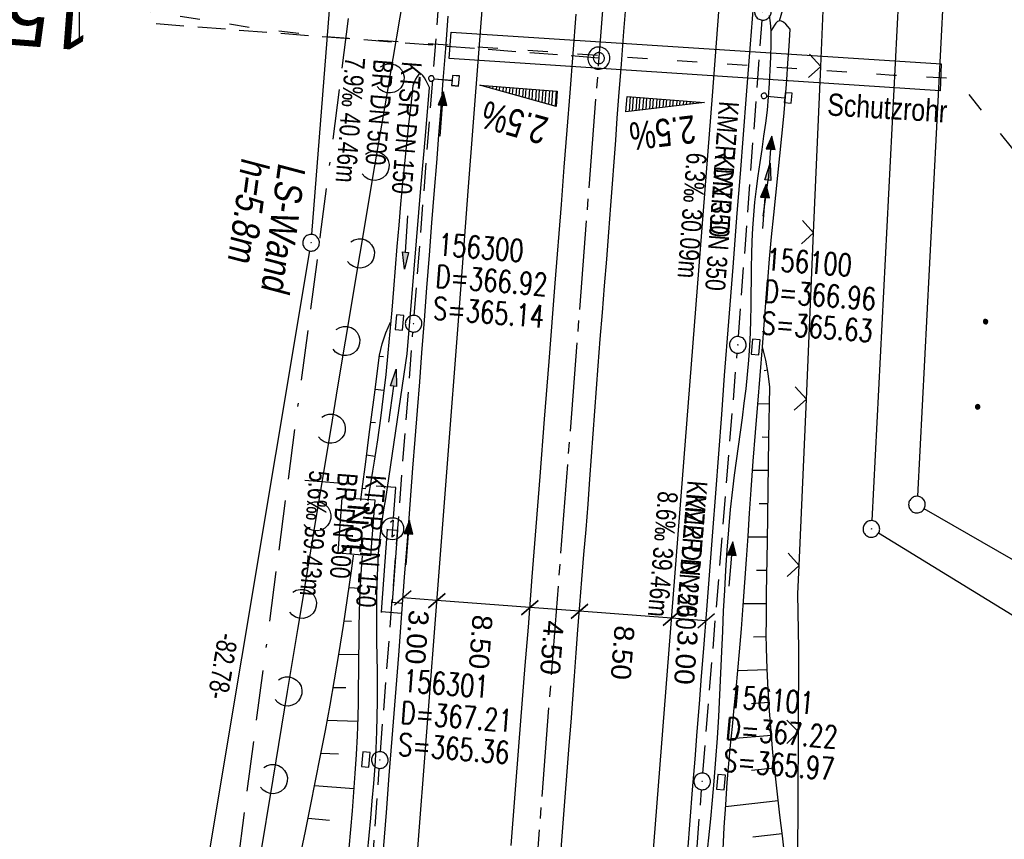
# Model space of a CAD drawing. Extents: x 510944 to 511312, y 468631 to 469578.
# Tile 28 of 30: x 511095 to 511183, y 469423 to 469497. Entities that reach past the tile are written whole.
import ezdxf
from ezdxf.enums import TextEntityAlignment as Align

# ---------------------------------------------------------------- set-up
doc = ezdxf.new("R2010")
doc.units = 0
doc.header["$LTSCALE"] = 10
doc.header["$MEASUREMENT"] = 0
for name, pattern in [('ACAD_ISO03W100', [30, 12, -18]), ('ACAD_ISO16W100', [73, 15, -6.5, 15, -6.5, 15, -7, 1, -7]), ('ACHSE', [5.5, 4, -0.5, 0.5, -0.5]), ('AUSGEZOGEN', [0]), ('LT00', [0]), ('LT17', [0.15, 0.1, -0.05]), ('STRICHLINIE2', [0.375, 0.25, -0.125])]:
    doc.linetypes.add(name, pattern=pattern)
doc.layers.get('0').update_dxf_attribs({"linetype": 'LT00'})
for name, color, linetype in [('--EK_FBR', 1, 'LT00'), ('--EK_Halt-Pfeil', 4, 'LT00'), ('--EK_Haltung', 7, 'STRICHLINIE2'), ('--EK_Haltung-Text', 140, 'LT00'), ('--EK_Schacht-Text', 5, 'LT00'), ('--EK_ST-93-1', 30, 'LT17'), ('--EL_DFK_AB_L', 21, 'LT00'), ('--EL_DFK_AB_P', 7, 'LT00'), ('--EL_Halt-Pfeil', 4, 'LT00'), ('--EL_Haltung', 182, 'STRICHLINIE2'), ('--EL_Haltung-Text', 182, 'LT00'), ('-AX-093', 35, 'ACHSE'), ('-QUE-20O', 11, 'LT00'), ('-QUE-20W', 11, 'LT00'), ('-ST-93-1', 250, 'LT00'), ('-ST-93-5', 250, 'LT00'), ('ABSTAND', 8, 'LT00'), ('BAB-KABEL', 220, 'ACAD_ISO16W100'), ('BAB-NS_SYB', 221, 'Continuous'), ('BAB-NS_TEXT', 221, 'Continuous'), ('BEMAßUNG', 255, 'Continuous'), ('DFK_AB_L', 21, 'LT00'), ('DFK_AB_P', 7, 'LT00'), ('DFK_GZPKT', 250, 'LT00'), ('DFK_KATASTER', 250, 'LT00'), ('DFK_NUTZUNG', 250, 'LT00'), ('LS-WAND_TEXT', 11, 'Continuous'), ('PFEIL', 140, 'AUSGEZOGEN'), ('V098_AFBR_BAB', 250, 'LT00'), ('V098_BOESCH', 250, 'LT00'), ('V098_BOSCHUNG', 250, 'LT00'), ('V098_GEHWEG', 250, 'LT00'), ('V098_GRABEN', 250, 'LT00'), ('V098_KA_PRUF', 182, 'LT00'), ('V098_LAERM', 11, 'LT00'), ('V098_LD_MARK', 250, 'LT00'), ('V098_RASTER', 250, 'LT00'), ('V098_SCHILD_K', 1, 'LT00'), ('V098_SINKK', 182, 'LT00'), ('V098_ZAUN', 40, 'LT00'), ('WASSERLTG', 130, 'ACAD_ISO03W100'), ('WASSERLTG_TEXT', 130, 'Continuous')]:
    doc.layers.add(name, color=color, linetype=linetype)
doc.styles.add('Arial', font='ARIAL.TTF')
doc.styles.add('Beschrift', font='ARIAL.TTF')
doc.styles.add('Haltungsbeschriftung', font='ARIAL.TTF', dxfattribs={"width": 0.75})
doc.styles.add('schachtbeschriftung', font='romans.shx', dxfattribs={"width": 0.75, "height": 2})
doc.styles.get("Standard").update_dxf_attribs({"font": 'ARIAL.TTF'})
doc.styles.add('Versorgungsltg', font='ARIAL.TTF', dxfattribs={"width": 0.8, "height": 2})

# ---------------------------------------------------------------- blocks, each defined once
blk = doc.blocks.new('SYMB7010')
at = {"color": 0, "linetype": 'ByBlock'}
for points in [[(-0.031408, 0.499213), (-0.093728, 0.49134), (-0.15457, 0.475719), (-0.212975, 0.452595), (-0.268021, 0.422333), (-0.31884, 0.385411), (-0.36463, 0.342411), (-0.40467, 0.29401), (-0.438329, 0.240973), (-0.465074, 0.184136), (-0.484486, 0.124395), (-0.496256, 0.062692), (-0.5002, 0)], [(-0.5002, 0), (-0.496256, -0.062692), (-0.484486, -0.124395), (-0.465075, -0.184136), (-0.438329, -0.240973), (-0.404671, -0.29401), (-0.36463, -0.342411), (-0.31884, -0.385411), (-0.268021, -0.422333), (-0.212975, -0.452595), (-0.154571, -0.475719), (-0.093728, -0.49134), (-0.031408, -0.499213), (0.031408, -0.499213)], [(0.5002, 0), (0.496256, 0.062692), (0.484485, 0.124395), (0.465074, 0.184136), (0.438329, 0.240973), (0.40467, 0.29401), (0.36463, 0.342411), (0.31884, 0.385411), (0.268021, 0.422333), (0.212975, 0.452595), (0.15457, 0.475719), (0.093728, 0.49134), (0.031408, 0.499213), (-0.031408, 0.499213)], [(0.031408, -0.499213), (0.093728, -0.491341), (0.15457, -0.475719), (0.212975, -0.452595), (0.268021, -0.422333), (0.31884, -0.385411), (0.36463, -0.342411), (0.404671, -0.294011), (0.438329, -0.240974), (0.465075, -0.184136), (0.484486, -0.124395), (0.496256, -0.062692), (0.500201, 0)]]:
    blk.add_lwpolyline(points, dxfattribs=at)
blk = doc.blocks.new('SYMB0003')
at = {"color": 0, "linetype": 'ByBlock'}
for p, q in [((-0.015712, 0), (0.010166, 0.012015)), ((0, -0.021257), (-0.015712, 0)), ((0.010166, 0.012015), (0, -0.021257))]:
    blk.add_line(p, q, dxfattribs=at)
for points in [[(-0.031395, 0.499013), (-0.093691, 0.491144), (-0.154509, 0.475528), (-0.21289, 0.452414), (-0.267913, 0.422164), (-0.318712, 0.385257), (-0.364484, 0.342274), (-0.404509, 0.293893), (-0.438154, 0.240877), (-0.464888, 0.184062), (-0.484292, 0.124345), (-0.496058, 0.062667), (-0.5, 0)], [(-0.5, 0), (-0.496058, -0.062667), (-0.484292, -0.124345), (-0.464888, -0.184062), (-0.438154, -0.240877), (-0.404509, -0.293893), (-0.364485, -0.342274), (-0.318712, -0.385257), (-0.267914, -0.422164), (-0.21289, -0.452414), (-0.154509, -0.475529), (-0.093691, -0.491144), (-0.031395, -0.499014), (0.031395, -0.499014)], [(0.5, 0), (0.496057, 0.062667), (0.484292, 0.124345), (0.464888, 0.184062), (0.438153, 0.240877), (0.404509, 0.293893), (0.364484, 0.342274), (0.318712, 0.385257), (0.267913, 0.422164), (0.21289, 0.452414), (0.154509, 0.475528), (0.093691, 0.491144), (0.031395, 0.499013), (-0.031395, 0.499013)], [(0.031395, -0.499014), (0.093691, -0.491144), (0.154509, -0.475529), (0.21289, -0.452414), (0.267914, -0.422164), (0.318712, -0.385257), (0.364485, -0.342274), (0.404509, -0.293893), (0.438154, -0.240877), (0.464889, -0.184062), (0.484292, -0.124345), (0.496058, -0.062667), (0.5, 0)]]:
    blk.add_lwpolyline(points, dxfattribs=at)
blk = doc.blocks.new('NS-SYMB')
at = {"layer": 'BAB-NS_SYB'}
for p, q in [((0.179, 0.071), (0.25, 0)), ((-0.25, 0), (0.25, 0)), ((-0.25, 0), (-0.179, -0.071))]:
    blk.add_line(p, q, dxfattribs=at)
blk.add_circle((0, 0), 0.325, dxfattribs=at)
blk = doc.blocks.new('Pfreil3')
at = {"layer": 'PFEIL'}
blk.add_hatch(color=256, dxfattribs=at).paths.add_polyline_path([(-1.549, 0.273), (-1.549, -0.273), (0, 0)])
for p, q in [((-1.549, 0), (-4.831, 0)), ((-1.549, -0.273), (-1.549, 0.273)), ((-1.549, 0.273), (0, 0)), ((0, 0), (-1.549, -0.273))]:
    blk.add_line(p, q, dxfattribs=at)
blk = doc.blocks.new('SYMB1263')
at = {"color": 0, "linetype": 'ByBlock'}
for p, q in [((0.014231, 0.098982), (-0.014231, 0.098982)), ((-0.014231, -0.098982), (0.014232, -0.098982))]:
    blk.add_line(p, q, dxfattribs=at)
for points in [[(0, 0.1), (0, 0.75), (0.18, 0.75), (0.18, 1), (-0.18, 1), (-0.18, 0.75), (0, 0.75)], [(-0.014231, 0.098982), (-0.041542, 0.090963), (-0.065486, 0.075575), (-0.084125, 0.054064), (-0.095949, 0.028173), (-0.1, 0)], [(-0.1, 0), (-0.095949, -0.028173), (-0.084125, -0.054064), (-0.065486, -0.075575), (-0.041541, -0.090963), (-0.014231, -0.098982)], [(0.1, 0), (0.095949, 0.028173), (0.084125, 0.054064), (0.065486, 0.075575), (0.041541, 0.090963), (0.014231, 0.098982)], [(0.014232, -0.098982), (0.041542, -0.090963), (0.065486, -0.075575), (0.084125, -0.054064), (0.095949, -0.028173), (0.1, 0)]]:
    blk.add_lwpolyline(points, dxfattribs=at)
blk = doc.blocks.new('SYMB0011')
at = {"color": 0, "linetype": 'ByBlock'}
for p, q in [((0.5, 0), (-0.5, 0)), ((0, 0.5), (0, -0.5))]:
    blk.add_line(p, q, dxfattribs=at)
blk = doc.blocks.new('SYMB7122')
at = {"color": 0, "linetype": 'ByBlock'}
for points in [[(-0.109975, -0.002365), (-0.106745, 0.026562), (-0.096041, 0.053629), (-0.078613, 0.076941), (-0.055681, 0.094866), (-0.028851, 0.106149), (0, 0.11)], [(0, 0.11), (0.028851, 0.106149), (0.055681, 0.094866), (0.078613, 0.076941), (0.096041, 0.053629), (0.106745, 0.026562), (0.109975, -0.002365)], [(-0.075234, -0.080249), (-0.093647, -0.057708), (-0.105504, -0.031126), (-0.109975, -0.002365)], [(0.109975, -0.002365), (0.105504, -0.031126), (0.093647, -0.057708), (0.075234, -0.080249)]]:
    blk.add_lwpolyline(points, dxfattribs=at)
blk = doc.blocks.new('SYMB0024')
at = {"color": 0, "linetype": 'ByBlock'}
for p, q in [((-0.5, 0.5), (0, 0)), ((0, 0), (0.5, 0.5))]:
    blk.add_line(p, q, dxfattribs=at)
blk = doc.blocks.new('_Oblique')
at = {"color": 0, "linetype": 'ByBlock', "lineweight": -2}
blk.add_line((-0.5, -0.5), (0.5, 0.5), dxfattribs=at)
blk = doc.blocks.new('SYMB0652')
at = {"color": 0, "linetype": 'ByBlock'}
blk.add_lwpolyline([(-0.15, -0.075), (0.15, -0.075), (0.15, 0.075), (-0.15, 0.075), (-0.15, -0.075)], dxfattribs=at)
blk = doc.blocks.new('SYMB0070')
at = {"color": 0, "linetype": 'ByBlock'}
for p, q in [((-0.5, 0), (0.2, 0)), ((0.5, 0), (0.2, 0.1)), ((0.2, 0.1), (0.2, 0)), ((0.468, 0), (0.21, 0.086)), ((0.21, 0.086), (0.21, -0.086)), ((0.21, -0.086), (0.468, 0)), ((0.22, -0.072), (0.437, 0)), ((0.23, -0.058), (0.405, 0)), ((0.24, -0.045), (0.374, 0)), ((0.342, 0), (0.25, 0.031)), ((0.25, 0.031), (0.25, -0.031)), ((0.25, -0.031), (0.342, 0)), ((0.26, -0.017), (0.31, 0)), ((0.27, -0.003), (0.279, 0))]:
    blk.add_line(p, q, dxfattribs=at)
for points in [[(0.2, 0), (0.2, -0.1), (0.5, 0)], [(0.437, 0), (0.22, 0.072), (0.22, -0.072)], [(0.405, 0), (0.23, 0.058), (0.23, -0.058)], [(0.374, 0), (0.24, 0.045), (0.24, -0.045)], [(0.31, 0), (0.26, 0.017), (0.26, -0.017)], [(0.279, 0), (0.27, 0.003), (0.27, -0.003)]]:
    blk.add_lwpolyline(points, dxfattribs=at)
blk = doc.blocks.new('Ackerland7')
at = {"layer": 'DFK_NUTZUNG', "color": 0, "linetype": 'ByBlock'}
for p, q in [((-4, 3.928), (-4, 3.67)), ((-3.95, 3.628), (-3.95, 3.97)), ((-3.9, 3.99), (-3.9, 3.607)), ((-3.85, 3.601), (-3.85, 3.997)), ((-3.8, 3.99), (-3.8, 3.607)), ((-3.75, 3.628), (-3.75, 3.97)), ((-3.7, 3.928), (-3.7, 3.67)), ((-3.65, 3.798), (-3.65, 3.8)), ((3.7, 3.929), (3.7, 3.671)), ((3.75, 3.629), (3.75, 3.971)), ((3.8, 3.992), (3.8, 3.608)), ((3.85, 3.602), (3.85, 3.998)), ((3.9, 3.992), (3.9, 3.608)), ((3.95, 3.629), (3.95, 3.971)), ((4, 3.929), (4, 3.671)), ((4.05, 3.799), (4.05, 3.801)), ((-7.85, 0.129), (-7.85, -0.129)), ((-7.8, -0.171), (-7.8, 0.171)), ((-7.75, 0.192), (-7.75, -0.192)), ((-7.7, -0.198), (-7.7, 0.198)), ((-7.65, 0.192), (-7.65, -0.192)), ((-7.6, -0.171), (-7.6, 0.171)), ((-7.55, 0.129), (-7.55, -0.129)), ((-7.5, -0.001), (-7.5, 0.001)), ((-0.15, 0.129), (-0.15, -0.129)), ((-0.1, -0.171), (-0.1, 0.171)), ((-0.05, 0.192), (-0.05, -0.192)), ((0, -0.198), (0, 0.198)), ((0.05, 0.192), (0.05, -0.192)), ((0.1, -0.171), (0.1, 0.171)), ((0.15, 0.129), (0.15, -0.129)), ((0.2, -0.001), (0.2, 0.001)), ((7.55, 0.129), (7.55, -0.129)), ((7.6, -0.171), (7.6, 0.171)), ((7.65, 0.192), (7.65, -0.192)), ((7.7, -0.198), (7.7, 0.198)), ((7.75, 0.192), (7.75, -0.192)), ((7.8, -0.171), (7.8, 0.171)), ((7.85, 0.129), (7.85, -0.129)), ((7.9, -0.001), (7.9, 0.001)), ((-4, -3.671), (-4, -3.929)), ((-3.95, -3.971), (-3.95, -3.629)), ((-3.9, -3.608), (-3.9, -3.992)), ((-3.85, -3.998), (-3.85, -3.602)), ((-3.8, -3.608), (-3.8, -3.992)), ((-3.75, -3.971), (-3.75, -3.629)), ((-3.7, -3.671), (-3.7, -3.929)), ((-3.65, -3.801), (-3.65, -3.799)), ((3.7, -3.671), (3.7, -3.929)), ((3.75, -3.971), (3.75, -3.629)), ((3.8, -3.608), (3.8, -3.992)), ((3.85, -3.998), (3.85, -3.602)), ((3.9, -3.608), (3.9, -3.992)), ((3.95, -3.971), (3.95, -3.629)), ((4, -3.671), (4, -3.929)), ((4.05, -3.801), (4.05, -3.799))]:
    blk.add_line(p, q, dxfattribs=at)
for points in [[(-3.65, 3.799), (-3.67, 3.886), (-3.725, 3.955), (-3.805, 3.994), (-3.894, 3.994), (-3.975, 3.955), (-4.03, 3.886), (-4.05, 3.799), (-4.03, 3.712), (-3.975, 3.642), (-3.894, 3.604), (-3.805, 3.604), (-3.725, 3.642), (-3.67, 3.712), (-3.65, 3.799)], [(4.05, 3.8), (4.03, 3.887), (3.975, 3.956), (3.894, 3.995), (3.805, 3.995), (3.725, 3.956), (3.67, 3.887), (3.65, 3.8), (3.67, 3.713), (3.725, 3.644), (3.805, 3.605), (3.894, 3.605), (3.975, 3.644), (4.03, 3.713), (4.05, 3.8)], [(-7.5, 0), (-7.52, 0.087), (-7.575, 0.156), (-7.655, 0.195), (-7.744, 0.195), (-7.825, 0.156), (-7.88, 0.087), (-7.9, 0)], [(0.2, 0), (0.18, 0.087), (0.125, 0.156), (0.045, 0.195), (-0.044, 0.195), (-0.125, 0.156), (-0.18, 0.087), (-0.2, 0)], [(-0.2, 0), (-0.18, -0.087), (-0.125, -0.156), (-0.044, -0.195), (0.045, -0.195), (0.125, -0.156), (0.18, -0.087), (0.2, 0)], [(7.9, 0), (7.88, 0.087), (7.825, 0.156), (7.744, 0.195), (7.655, 0.195), (7.575, 0.156), (7.52, 0.087), (7.5, 0)], [(7.5, 0), (7.52, -0.087), (7.575, -0.156), (7.655, -0.195), (7.744, -0.195), (7.825, -0.156), (7.88, -0.087), (7.9, 0)], [(-7.9, 0), (-7.88, -0.087), (-7.825, -0.156), (-7.744, -0.195), (-7.655, -0.195), (-7.575, -0.156), (-7.52, -0.087), (-7.5, 0)], [(-3.65, -3.8), (-3.67, -3.713), (-3.725, -3.644), (-3.805, -3.605), (-3.894, -3.605), (-3.975, -3.644), (-4.03, -3.713), (-4.05, -3.8), (-4.03, -3.887), (-3.975, -3.956), (-3.894, -3.995), (-3.805, -3.995), (-3.725, -3.956), (-3.67, -3.887), (-3.65, -3.8)], [(4.05, -3.8), (4.03, -3.713), (3.975, -3.644), (3.894, -3.605), (3.805, -3.605), (3.725, -3.644), (3.67, -3.713), (3.65, -3.8), (3.67, -3.887), (3.725, -3.956), (3.805, -3.995), (3.894, -3.995), (3.975, -3.956), (4.03, -3.887), (4.05, -3.8)]]:
    blk.add_lwpolyline(points, dxfattribs=at)
blk = doc.blocks.new('SYMB2')
at = {"color": 0, "linetype": 'ByBlock', "flags": 128}
for points in [[(-0.031395, 0.499013), (-0.093691, 0.491144), (-0.154509, 0.475528), (-0.21289, 0.452414), (-0.267913, 0.422164), (-0.318712, 0.385257), (-0.364484, 0.342274), (-0.404509, 0.293893), (-0.438154, 0.240877), (-0.464888, 0.184062), (-0.484292, 0.124345), (-0.496058, 0.062667), (-0.5, 0)], [(0.5, 0), (0.496057, 0.062667), (0.484292, 0.124345), (0.464888, 0.184062), (0.438153, 0.240877), (0.404509, 0.293893), (0.364484, 0.342274), (0.318712, 0.385257), (0.267913, 0.422164), (0.21289, 0.452414), (0.154509, 0.475528), (0.093691, 0.491144), (0.031395, 0.499013), (-0.031395, 0.499013)], [(-0.5, 0), (-0.496058, -0.062667), (-0.484292, -0.124345), (-0.464888, -0.184062), (-0.438154, -0.240877), (-0.404509, -0.293893), (-0.364485, -0.342274), (-0.318712, -0.385257), (-0.267914, -0.422164), (-0.21289, -0.452414), (-0.154509, -0.475529), (-0.093691, -0.491144), (-0.031395, -0.499014), (0.031395, -0.499014)], [(0.031395, -0.499014), (0.093691, -0.491144), (0.154509, -0.475529), (0.21289, -0.452414), (0.267914, -0.422164), (0.318712, -0.385257), (0.364485, -0.342274), (0.404509, -0.293893), (0.438154, -0.240877), (0.464889, -0.184062), (0.484292, -0.124345), (0.496058, -0.062667), (0.5, 0)]]:
    blk.add_lwpolyline(points, dxfattribs=at)

msp = doc.modelspace()

# ---------------------------------------------------------------- linework, layer by layer
at = {"layer": '--EK_FBR'}
for points in [[(511154.818, 469421.84), (511155.028, 469424.606), (511155.238, 469427.372), (511155.452, 469430.138), (511155.649, 469432.627), (511155.848, 469435.116), (511156.047, 469437.605), (511156.246, 469440.094), (511156.521, 469443.597), (511156.79, 469447.1), (511157.057, 469450.604), (511157.321, 469454.108), (511157.587, 469457.642), (511157.854, 469461.177), (511158.122, 469464.711), (511158.496, 469469.578), (511158.874, 469474.444), (511159.256, 469479.31), (511159.536, 469482.854), (511159.817, 469486.397), (511160.098, 469489.941), (511160.462, 469494.541), (511160.823, 469499.141)], [(511143.38, 469422.032), (511143.57, 469424.367), (511143.759, 469426.702), (511143.945, 469429.037), (511144.126, 469431.373), (511144.282, 469433.456), (511144.435, 469435.54), (511144.588, 469437.624), (511144.742, 469439.708), (511144.9, 469441.791), (511145.078, 469444.052), (511145.262, 469446.312), (511145.447, 469448.572), (511145.632, 469450.832), (511145.813, 469453.093), (511145.987, 469455.354), (511146.137, 469457.398), (511146.282, 469459.442), (511146.426, 469461.486), (511146.572, 469463.53), (511146.722, 469465.574), (511146.908, 469467.98), (511147.101, 469470.384), (511147.298, 469472.789), (511147.496, 469475.194), (511147.69, 469477.599), (511147.878, 469480.004), (511148.025, 469481.97), (511148.167, 469483.936), (511148.308, 469485.902), (511148.449, 469487.868), (511148.593, 469489.834), (511148.816, 469492.756), (511149.047, 469495.678), (511149.284, 469498.6)], [(511138.879, 469422.354), (511139.243, 469427.012), (511139.611, 469431.67), (511139.886, 469435.12), (511140.162, 469438.57), (511140.436, 469442.02), (511140.792, 469446.55), (511141.145, 469451.08), (511141.497, 469455.61), (511141.898, 469460.778), (511142.3, 469465.946), (511142.852, 469473.02), (511143.407, 469480.093), (511143.672, 469483.454), (511143.936, 469486.815), (511144.197, 469490.176), (511144.467, 469493.71), (511144.734, 469497.244)], [(511133.175, 469497.065), (511132.956, 469494.173), (511132.733, 469491.281), (511132.539, 469488.808), (511132.342, 469486.336), (511132.146, 469483.864), (511131.95, 469481.391), (511131.721, 469478.462), (511131.496, 469475.532), (511131.271, 469472.602), (511131.045, 469469.673), (511130.818, 469466.743), (511130.614, 469464.143), (511130.409, 469461.543), (511130.204, 469458.942), (511130.001, 469456.342), (511129.75, 469453.07), (511129.504, 469449.799), (511129.258, 469446.527), (511129.011, 469443.255), (511128.724, 469439.5), (511128.434, 469435.745), (511128.14, 469431.991), (511127.878, 469428.662), (511127.615, 469425.334), (511127.354, 469422.005)]]:
    msp.add_lwpolyline(points, dxfattribs=at)
at = {"layer": '--EK_Haltung'}
for p, q in [((511130.157, 469470.113), (511133.206, 469508.952)), ((511159.367, 469468.207), (511161.501, 469496.718)), ((511156.155, 469428.881), (511159.25, 469466.711)), ((511124.319, 469390.422), (511127, 469429.307)), ((511153.107, 469388.589), (511156.037, 469427.385))]:
    msp.add_line(p, q, dxfattribs=at)
at = {"layer": '--EK_ST-93-1', "ltscale": 2.5}
msp.add_line((511146.785, 469493.292), (511106.904, 469496.372), dxfattribs=at)
at = {"layer": '--EL_DFK_AB_L'}
for p, q in [((511176.362, 469548.931), (511171.379, 469451.629)), ((511120.919, 469477.408), (511125.981, 469541.402)), ((511201.881, 469432.142), (511171.979, 469450.488))]:
    msp.add_line(p, q, dxfattribs=at)
at = {"layer": '--EL_Haltung'}
for p, q in [((511130.157, 469470.113), (511133.206, 469508.952)), ((511159.367, 469468.207), (511161.501, 469496.718)), ((511156.155, 469428.881), (511159.25, 469466.711)), ((511124.319, 469390.422), (511127, 469429.307)), ((511153.107, 469388.589), (511156.037, 469427.385))]:
    msp.add_line(p, q, dxfattribs=at)
at = {"layer": '-AX-093', "ltscale": 0.2}
msp.add_lwpolyline([(511152.427, 469566.358), (511081.204, 468644.03)], dxfattribs=at)
at = {"layer": '-QUE-20O'}
for p, q in [((511149.622, 469489.82), (511149.519, 469488.484)), ((511149.822, 469488.52), (511149.921, 469489.797)), ((511150.22, 469489.774), (511150.126, 469488.557)), ((511150.43, 469488.594), (511150.519, 469489.751)), ((511150.818, 469489.728), (511150.734, 469488.631)), ((511151.037, 469488.667), (511151.117, 469489.705)), ((511151.417, 469489.682), (511151.341, 469488.704)), ((511151.645, 469488.741), (511151.716, 469489.658)), ((511152.015, 469489.635), (511151.949, 469488.777)), ((511152.252, 469488.814), (511152.314, 469489.612)), ((511152.613, 469489.589), (511152.556, 469488.851)), ((511152.86, 469488.888), (511152.912, 469489.566)), ((511153.211, 469489.543), (511153.163, 469488.924)), ((511153.467, 469488.961), (511153.51, 469489.52)), ((511153.809, 469489.497), (511153.771, 469488.998)), ((511154.075, 469489.035), (511154.108, 469489.474)), ((511154.408, 469489.451), (511154.378, 469489.071)), ((511154.682, 469489.108), (511154.707, 469489.427)), ((511155.006, 469489.404), (511154.986, 469489.145)), ((511155.29, 469489.181), (511155.305, 469489.381)), ((511155.604, 469489.358), (511155.593, 469489.218)), ((511155.897, 469489.255), (511155.903, 469489.335)), ((511156.202, 469489.312), (511156.201, 469489.292))]:
    msp.add_line(p, q, dxfattribs=at)
msp.add_lwpolyline([(511149.217, 469488.447), (511149.325, 469489.843), (511156.304, 469489.304), (511149.217, 469488.447)], dxfattribs=at)
at = {"layer": '-QUE-20W'}
for p, q in [((511136.364, 469490.844), (511136.359, 469490.784)), ((511136.654, 469490.701), (511136.663, 469490.821)), ((511136.962, 469490.798), (511136.948, 469490.619)), ((511137.243, 469490.536), (511137.261, 469490.775)), ((511137.56, 469490.751), (511137.537, 469490.453)), ((511137.832, 469490.37), (511137.859, 469490.728)), ((511138.159, 469490.705), (511138.126, 469490.287)), ((511138.421, 469490.204), (511138.458, 469490.682)), ((511138.757, 469490.659), (511138.715, 469490.121)), ((511139.01, 469490.038), (511139.056, 469490.636)), ((511139.355, 469490.613), (511139.304, 469489.955)), ((511139.599, 469489.872), (511139.654, 469490.59)), ((511139.953, 469490.567), (511139.893, 469489.789)), ((511140.188, 469489.706), (511140.252, 469490.544)), ((511140.551, 469490.521), (511140.482, 469489.623)), ((511140.777, 469489.541), (511140.85, 469490.497)), ((511141.15, 469490.474), (511141.071, 469489.458)), ((511141.366, 469489.375), (511141.449, 469490.451)), ((511141.748, 469490.428), (511141.66, 469489.292)), ((511141.955, 469489.209), (511142.047, 469490.405)), ((511142.346, 469490.382), (511142.249, 469489.126)), ((511142.544, 469489.043), (511142.645, 469490.359)), ((511142.944, 469490.336), (511142.838, 469488.96))]:
    msp.add_line(p, q, dxfattribs=at)
msp.add_lwpolyline([(511142.938, 469488.932), (511136.066, 469490.867), (511143.045, 469490.328), (511142.938, 469488.932)], dxfattribs=at)
at = {"layer": 'BAB-KABEL', "ltscale": 0.03, "flags": 128}
for points in [[(511128.805, 469568.483), (511130.663, 469554.69), (511130.405, 469544.669), (511121.691, 469477.401), (511110.851, 469395.154), (511107.133, 469378.454), (511101.429, 469355.767), (511093.59, 469323.387), (511088.17, 469303.114), (511089.883, 469286.843), (511089.456, 469281.573), (511089.456, 469270.748), (511088.745, 469258.576), (511085.467, 469220.784), (511085.181, 469212.492), (511083.798, 469145.67), (511082.552, 469091.518), (511081.17, 469074.95), (511078.823, 469044.739), (511075.787, 469013.68), (511074.407, 469001.655), (511074.957, 468973.654), (511074.819, 468945.92), (511077.846, 468903.811), (511078.123, 468901.47), (511076.465, 468873.201), (511075.358, 468849.739), (511073.566, 468830.276), (511071.911, 468812.064), (511069.566, 468791.374), (511064.589, 468748.444), (511063.486, 468733.845), (511060.186, 468701.525), (511057.082, 468664.658), (511056.426, 468650.815), (511056.148, 468646.284)], [(511128.274, 469451.885), (511128.483, 469454.602), (511118.784, 469455.35)]]:
    msp.add_lwpolyline(points, dxfattribs=at)
at = {"layer": 'BEMAßUNG'}
for p, q in [((511132.198, 469444.429), (511129.117, 469444.661)), ((511140.579, 469443.797), (511132.198, 469444.429)), ((511145.036, 469443.46), (511140.579, 469443.797)), ((511153.32, 469442.836), (511145.036, 469443.46)), ((511156.445, 469442.6), (511153.32, 469442.836))]:
    msp.add_line(p, q, dxfattribs=at)
at = {"layer": 'DFK_AB_L'}
for p, q in [((511176.362, 469548.931), (511171.379, 469451.629)), ((511120.919, 469477.408), (511125.981, 469541.402)), ((511107.363, 469395.75), (511120.737, 469475.92)), ((511201.881, 469432.142), (511171.979, 469450.488))]:
    msp.add_line(p, q, dxfattribs=at)
at = {"layer": 'DFK_KATASTER'}
for p, q in [((511180.352, 469548.531), (511175.488, 469453.819)), ((511206.18, 469435.374), (511176.1, 469452.696))]:
    msp.add_line(p, q, dxfattribs=at)
at = {"layer": 'V098_AFBR_BAB'}
for points in [[(511154.818, 469421.84), (511155.028, 469424.606), (511155.238, 469427.372), (511155.452, 469430.138), (511155.649, 469432.627), (511155.848, 469435.116), (511156.047, 469437.605), (511156.246, 469440.094), (511156.521, 469443.597), (511156.79, 469447.1), (511157.057, 469450.604), (511157.321, 469454.108), (511157.587, 469457.642), (511157.854, 469461.177), (511158.122, 469464.711), (511158.496, 469469.578), (511158.874, 469474.444), (511159.256, 469479.31), (511159.536, 469482.854), (511159.817, 469486.397), (511160.098, 469489.941), (511160.462, 469494.541), (511160.823, 469499.141)], [(511143.38, 469422.032), (511143.57, 469424.367), (511143.759, 469426.702), (511143.945, 469429.037), (511144.126, 469431.373), (511144.282, 469433.456), (511144.435, 469435.54), (511144.588, 469437.624), (511144.742, 469439.708), (511144.9, 469441.791), (511145.078, 469444.052), (511145.262, 469446.312), (511145.447, 469448.572), (511145.632, 469450.832), (511145.813, 469453.093), (511145.987, 469455.354), (511146.137, 469457.398), (511146.282, 469459.442), (511146.426, 469461.486), (511146.572, 469463.53), (511146.722, 469465.574), (511146.908, 469467.98), (511147.101, 469470.384), (511147.298, 469472.789), (511147.496, 469475.194), (511147.69, 469477.599), (511147.878, 469480.004), (511148.025, 469481.97), (511148.167, 469483.936), (511148.308, 469485.902), (511148.449, 469487.868), (511148.593, 469489.834), (511148.816, 469492.756), (511149.047, 469495.678), (511149.284, 469498.6)], [(511138.879, 469422.354), (511139.243, 469427.012), (511139.611, 469431.67), (511139.886, 469435.12), (511140.162, 469438.57), (511140.436, 469442.02), (511140.792, 469446.55), (511141.145, 469451.08), (511141.497, 469455.61), (511141.898, 469460.778), (511142.3, 469465.946), (511142.852, 469473.02), (511143.407, 469480.093), (511143.672, 469483.454), (511143.936, 469486.815), (511144.197, 469490.176), (511144.467, 469493.71), (511144.734, 469497.244)], [(511133.175, 469497.065), (511132.956, 469494.173), (511132.733, 469491.281), (511132.539, 469488.808), (511132.342, 469486.336), (511132.146, 469483.864), (511131.95, 469481.391), (511131.721, 469478.462), (511131.496, 469475.532), (511131.271, 469472.602), (511131.045, 469469.673), (511130.818, 469466.743), (511130.614, 469464.143), (511130.409, 469461.543), (511130.204, 469458.942), (511130.001, 469456.342), (511129.75, 469453.07), (511129.504, 469449.799), (511129.258, 469446.527), (511129.011, 469443.255), (511128.724, 469439.5), (511128.434, 469435.745), (511128.14, 469431.991), (511127.878, 469428.662), (511127.615, 469425.334), (511127.354, 469422.005)]]:
    msp.add_lwpolyline(points, dxfattribs=at)
at = {"layer": 'V098_BOESCH'}
for points in [[(511163.053, 469496.649), (511163.351, 469497.666)], [(511162.322, 469495.787), (511162.239, 469496.458), (511162.164, 469497.129)], [(511119.885, 469421.363), (511120.349, 469423.634), (511120.811, 469425.905), (511121.268, 469428.178), (511121.716, 469430.451), (511122.152, 469432.727), (511122.573, 469435.006), (511122.976, 469437.287), (511123.383, 469439.734), (511123.768, 469442.184), (511124.135, 469444.637), (511124.485, 469447.094), (511124.822, 469449.552), (511125.15, 469452.012), (511125.471, 469454.472), (511125.788, 469456.934), (511126.105, 469459.395), (511126.567, 469462.963), (511127.032, 469466.53), (511127.273, 469467.546), (511127.601, 469468.536), (511128.016, 469469.494)], [(511163.552, 469421.345), (511163.325, 469423.224), (511163.099, 469425.103), (511162.879, 469426.982), (511162.669, 469428.861), (511162.474, 469430.741), (511162.299, 469432.621), (511162.149, 469434.502), (511162.027, 469436.383), (511161.938, 469438.265), (511161.887, 469440.147), (511161.875, 469441.384), (511161.878, 469442.622), (511161.889, 469443.859), (511161.906, 469445.097), (511161.972, 469449.738), (511162.04, 469454.378), (511162.11, 469459.018), (511162.181, 469463.657), (511162.051, 469464.882), (511161.831, 469466.094), (511161.521, 469467.286)]]:
    msp.add_lwpolyline(points, dxfattribs=at)
at = {"layer": 'V098_BOSCHUNG'}
for p, q in [((511128.027, 469469.326), (511127.94, 469469.333)), ((511127.382, 469466.378), (511127.017, 469466.415)), ((511162.004, 469465.189), (511161.673, 469465.133)), ((511127.426, 469463.353), (511126.63, 469463.445)), ((511162.158, 469462.157), (511161.102, 469462.103)), ((511126.648, 469460.424), (511126.245, 469460.479)), ((511162.112, 469459.126), (511161.49, 469459.131)), ((511126.612, 469457.397), (511125.862, 469457.509)), ((511162.067, 469456.126), (511160.64, 469456.138)), ((511125.803, 469454.485), (511125.479, 469454.531)), ((511162.022, 469453.127), (511161.224, 469453.133)), ((511125.735, 469451.477), (511125.089, 469451.547)), ((511161.977, 469450.127), (511160.225, 469450.141)), ((511125.072, 469448.531), (511124.687, 469448.56)), ((511161.934, 469447.127), (511160.979, 469447.135)), ((511125.273, 469445.519), (511124.269, 469445.566)), ((511161.893, 469444.133), (511159.811, 469444.138)), ((511124.501, 469442.549), (511123.827, 469442.568)), ((511161.877, 469441.153), (511160.726, 469441.137)), ((511125.139, 469439.538), (511123.356, 469439.566)), ((511161.941, 469438.191), (511159.304, 469438.084)), ((511123.983, 469436.554), (511122.852, 469436.571)), ((511162.097, 469435.236), (511160.552, 469435.133)), ((511125.049, 469433.519), (511122.316, 469433.604)), ((511162.33, 469432.279), (511158.707, 469431.969)), ((511123.333, 469430.578), (511121.757, 469430.66)), ((511162.62, 469429.321), (511160.526, 469429.114)), ((511124.706, 469427.471), (511121.178, 469427.727)), ((511162.95, 469426.369), (511158.202, 469425.839)), ((511122.524, 469424.624), (511120.584, 469424.785)), ((511163.302, 469423.411), (511160.659, 469423.095))]:
    msp.add_line(p, q, dxfattribs=at)
at = {"layer": 'V098_GEHWEG'}
msp.add_lwpolyline([(511129.011, 469443.255), (511127.206, 469443.41), (511127.74, 469450.812), (511128.657, 469450.758), (511128.164, 469444.28), (511129.077, 469444.185)], dxfattribs=at)
at = {"layer": 'V098_GRABEN'}
for points in [[(511164.025, 469495.899), (511163.822, 469496.133), (511163.621, 469496.346), (511163.424, 469496.518), (511163.234, 469496.625), (511163.053, 469496.649), (511162.895, 469496.584), (511162.746, 469496.447), (511162.601, 469496.257), (511162.461, 469496.031), (511162.322, 469495.787)], [(511156.53, 469421.365), (511156.704, 469423.06), (511156.876, 469424.755), (511157.04, 469426.451), (511157.19, 469428.148), (511157.34, 469430.094), (511157.47, 469432.041), (511157.583, 469433.989), (511157.683, 469435.939), (511157.775, 469437.889), (511157.862, 469439.84), (511157.944, 469441.668), (511158.029, 469443.496), (511158.123, 469445.323), (511158.229, 469447.149), (511158.351, 469448.974), (511158.493, 469450.797), (511158.661, 469452.618), (511158.857, 469454.437), (511159.016, 469455.731), (511159.186, 469457.024), (511159.363, 469458.316), (511159.543, 469459.608), (511159.72, 469460.9), (511159.889, 469462.193), (511160.046, 469463.486), (511160.185, 469464.781), (511160.303, 469466.077), (511160.393, 469467.376), (511160.449, 469468.551), (511160.484, 469469.727), (511160.506, 469470.905), (511160.518, 469472.083), (511160.528, 469473.262), (511160.541, 469474.44), (511160.562, 469475.617), (511160.599, 469476.794), (511160.655, 469477.968), (511160.738, 469479.141), (511160.853, 469480.328), (511160.993, 469481.514), (511161.152, 469482.698), (511161.321, 469483.881), (511161.495, 469485.064), (511161.666, 469486.247), (511161.825, 469487.431), (511161.967, 469488.616), (511162.084, 469489.804), (511162.171, 469490.997), (511162.231, 469492.193), (511162.272, 469493.39), (511162.301, 469494.588), (511162.322, 469495.787)], [(511157.974, 469421.991), (511158.086, 469424.005), (511158.213, 469426.018), (511158.36, 469428.029), (511158.5, 469429.712), (511158.653, 469431.395), (511158.814, 469433.077), (511158.98, 469434.758), (511159.146, 469436.44), (511159.308, 469438.121), (511159.462, 469439.804), (511159.637, 469441.886), (511159.798, 469443.969), (511159.948, 469446.052), (511160.091, 469448.137), (511160.23, 469450.221), (511160.37, 469452.306), (511160.514, 469454.39), (511160.702, 469456.97), (511160.9, 469459.55), (511161.105, 469462.129), (511161.312, 469464.708), (511161.521, 469467.286), (511161.681, 469469.267), (511161.841, 469471.248), (511162.005, 469473.229), (511162.175, 469475.209), (511162.353, 469477.189), (511162.542, 469479.167), (511162.721, 469480.938), (511162.905, 469482.709), (511163.089, 469484.48), (511163.269, 469486.252), (511163.44, 469488.024), (511163.596, 469489.797), (511163.716, 469491.321), (511163.825, 469492.847), (511163.927, 469494.373), (511164.025, 469495.899)], [(511131.522, 469490.632), (511131.374, 469490.953), (511131.226, 469491.254), (511131.08, 469491.516), (511130.936, 469491.72), (511130.796, 469491.846), (511130.659, 469491.875), (511130.528, 469491.796), (511130.402, 469491.626), (511130.278, 469491.388), (511130.155, 469491.105), (511130.034, 469490.799)], [(511130.034, 469490.799), (511129.835, 469489.053), (511129.639, 469487.306), (511129.449, 469485.559), (511129.266, 469483.812), (511129.093, 469482.063), (511128.918, 469480.149), (511128.755, 469478.234), (511128.599, 469476.319), (511128.446, 469474.403), (511128.293, 469472.487), (511128.135, 469470.572), (511127.968, 469468.657), (511127.788, 469466.743), (511127.586, 469464.782), (511127.364, 469462.824), (511127.118, 469460.869), (511126.845, 469458.917), (511126.543, 469456.97), (511126.393, 469456.067), (511126.243, 469455.164), (511126.099, 469454.26), (511125.884, 469452.723), (511125.702, 469451.181), (511125.515, 469449.235), (511125.37, 469447.285), (511125.264, 469445.332), (511125.195, 469443.378), (511125.166, 469442.027), (511125.148, 469440.675), (511125.137, 469439.324), (511125.128, 469437.972), (511125.115, 469436.621), (511125.095, 469435.27), (511125.062, 469433.92), (511124.998, 469432.231), (511124.911, 469430.543), (511124.805, 469428.856), (511124.683, 469427.169), (511124.549, 469425.483), (511124.407, 469423.797), (511124.26, 469422.111)], [(511125.928, 469421.689), (511126.077, 469423.252), (511126.228, 469424.815), (511126.373, 469426.378), (511126.508, 469427.941), (511126.627, 469429.504), (511126.723, 469431.068), (511126.792, 469432.633), (511126.826, 469433.983), (511126.84, 469435.334), (511126.84, 469436.686), (511126.828, 469438.038), (511126.811, 469439.392), (511126.794, 469440.745), (511126.78, 469442.1), (511126.775, 469443.455), (511126.783, 469444.752), (511126.81, 469446.049), (511126.86, 469447.345), (511126.939, 469448.637), (511127.053, 469449.926), (511127.208, 469451.211), (511127.325, 469452.001), (511127.454, 469452.789), (511127.588, 469453.577), (511129.505, 469466.641), (511129.932, 469471.736), (511130.359, 469476.832), (511130.787, 469481.927), (511131.154, 469486.28), (511131.522, 469490.632)]]:
    msp.add_lwpolyline(points, dxfattribs=at)
at = {"layer": 'V098_LAERM'}
for p, q in [((511129.254, 469499.359), (511127.925, 469491.471)), ((511126.567, 469483.587), (511125.25, 469475.696)), ((511125.25, 469475.696), (511123.933, 469467.805)), ((511122.625, 469459.913), (511121.326, 469452.019)), ((511121.326, 469452.019), (511120.027, 469444.125)), ((511118.718, 469436.233), (511117.406, 469428.341)), ((511117.406, 469428.341), (511116.093, 469420.45))]:
    msp.add_line(p, q, dxfattribs=at)
for points in [[(511127.925, 469491.471), (511127.915, 469491.411), (511126.89, 469485.521), (511126.567, 469483.587)], [(511123.933, 469467.805), (511123.246, 469463.688), (511122.625, 469459.913)], [(511120.027, 469444.125), (511119.648, 469441.823), (511118.718, 469436.233)]]:
    msp.add_lwpolyline(points, dxfattribs=at)
at = {"layer": 'V098_LD_MARK'}
for points in [[(511130.394, 469420.906), (511131.321, 469432.988), (511132.246, 469445.07), (511133.171, 469457.152), (511134.096, 469469.234), (511135.022, 469481.316), (511136.456, 469499.994), (511137.892, 469518.673), (511139.331, 469537.351), (511140.772, 469556.028), (511141.644, 469567.328)], [(511162.798, 469565.425), (511162.148, 469557.03), (511161.089, 469543.301), (511160.033, 469529.571), (511159.424, 469521.639), (511158.816, 469513.706), (511158.208, 469505.774), (511157.598, 469497.841), (511156.987, 469489.909), (511156.184, 469479.544), (511155.378, 469469.179), (511154.569, 469458.815), (511153.757, 469448.451), (511152.945, 469438.087), (511152.131, 469427.722), (511151.319, 469417.358)]]:
    msp.add_lwpolyline(points, dxfattribs=at)
at = {"layer": 'V098_RASTER'}
msp.add_line((511100.001, 469495), (511100.001, 469505), dxfattribs=at)
at = {"layer": 'V098_ZAUN'}
for p, q in [((511166.134, 469477.562), (511166.782, 469492.548)), ((511165.487, 469462.576), (511166.134, 469477.562)), ((511164.839, 469447.59), (511165.487, 469462.576)), ((511164.705, 469417.593), (511164.763, 469432.593))]:
    msp.add_line(p, q, dxfattribs=at)
for points in [[(511166.782, 469492.548), (511167.126, 469500.496), (511168.022, 469507.483)], [(511164.763, 469432.593), (511164.792, 469440.062), (511164.728, 469445.027), (511164.839, 469447.59)]]:
    msp.add_lwpolyline(points, dxfattribs=at)
at = {"layer": 'WASSERLTG', "ltscale": 0.015, "flags": 128}
msp.add_lwpolyline([(511019.956, 469505.935), (511031.323, 469506.407), (511043.014, 469507.585), (511116.141, 469495.956), (511122.616, 469495.195), (511173.344, 469491.769), (511178.938, 469491.46), (511200.015, 469465.337), (511228.598, 469431.081)], dxfattribs=at)
at = {"layer": 'WASSERLTG_TEXT', "flags": 128}
msp.add_lwpolyline([(511133.472, 469495.631), (511177.642, 469492.772), (511177.542, 469490.331), (511133.296, 469493.264)], close=True, dxfattribs=at)

# ---------------------------------------------------------------- block references
at = {"layer": '--EK_Halt-Pfeil', "yscale": 4, "zscale": 4}
for p, xscale, rotation in [((511132.632, 469488.269), 3.999999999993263, 85.51032999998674), ((511161.701, 469479.929), 3.999999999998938, 85.72020000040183), ((511129.572, 469449.633), 4.000000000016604, 85.56981999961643), ((511158.699, 469447.714), 3.99999999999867, 85.32500999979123)]:
    msp.add_blockref('SYMB0070', p, dxfattribs=dict(at, xscale=xscale, rotation=rotation))
at = {"layer": '--EL_DFK_AB_P', "xscale": 1.500000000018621, "yscale": 1.5, "zscale": 1.5, "rotation": 264.7377099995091}
msp.add_blockref('SYMB0003', (511171.34, 469450.88), dxfattribs=at)
at = {"layer": '--EL_Halt-Pfeil', "yscale": 4, "zscale": 4}
for p, xscale, rotation in [((511132.632, 469488.269), 3.999999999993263, 85.51032999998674), ((511162.215, 469484.277), 3.999999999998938, 85.72020000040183), ((511129.572, 469449.633), 4.000000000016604, 85.56981999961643), ((511158.699, 469447.714), 3.99999999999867, 85.32500999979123)]:
    msp.add_blockref('SYMB0070', p, dxfattribs=dict(at, xscale=xscale, rotation=rotation))
at = {"layer": '-ST-93-1', "rotation": 274.1956499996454}
msp.add_blockref('SYMB2', (511146.785, 469493.292), dxfattribs=at)
at = {"layer": '-ST-93-5', "xscale": 1.999999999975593, "yscale": 2, "zscale": 2, "rotation": 274.1956499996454}
msp.add_blockref('SYMB2', (511146.785, 469493.292), dxfattribs=at)
at = {"layer": 'BAB-NS_SYB', "xscale": 3.075000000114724, "yscale": 3.075000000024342, "zscale": 3.075, "rotation": 265.6317447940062}
msp.add_blockref('NS-SYMB', (511128.197, 469450.889), dxfattribs=at)
at = {"layer": 'BEMAßUNG', "xscale": 1.4, "yscale": 1.4, "zscale": 1.4}
for p, rotation in [((511129.117, 469444.661), 175.6863067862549), ((511132.198, 469444.429), 175.6863067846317), ((511132.198, 469444.429), 355.6863067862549), ((511140.579, 469443.797), 175.686306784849), ((511140.579, 469443.797), 355.6863067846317), ((511145.036, 469443.46), 175.6863067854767), ((511145.036, 469443.46), 355.6863067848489), ((511153.32, 469442.836), 175.6863067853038), ((511153.32, 469442.836), 355.6863067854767), ((511156.445, 469442.6), 355.6863067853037)]:
    msp.add_blockref('_Oblique', p, dxfattribs=dict(at, rotation=rotation))
at = {"layer": 'DFK_AB_P', "xscale": 1.500000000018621, "yscale": 1.5, "zscale": 1.5, "rotation": 264.7377099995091}
for p in [(511120.86, 469476.66), (511171.34, 469450.88)]:
    msp.add_blockref('SYMB0003', p, dxfattribs=at)
at = {"layer": 'DFK_GZPKT', "xscale": 1.500000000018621, "yscale": 1.5, "zscale": 1.5, "rotation": 264.7377099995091}
msp.add_blockref('SYMB7010', (511175.45, 469453.07), dxfattribs=at)
at = {"layer": 'DFK_NUTZUNG', "rotation": 264.7377000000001}
msp.add_blockref('Ackerland7', (511185.059, 469465.36), dxfattribs=at)
at = {"layer": 'PFEIL'}
for p, rotation in [((511162.234, 469483.831), 82.04794427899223), ((511129.262, 469474.264), 266.4572423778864), ((511128.515, 469465.268), 81.84372525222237)]:
    msp.add_blockref('Pfreil3', p, dxfattribs=dict(at, rotation=rotation))
at = {"layer": 'V098_GEHWEG', "xscale": 0.09999999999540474, "yscale": 0.09999999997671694, "zscale": 0.1, "rotation": 264.86010000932}
for p in [(511127.74, 469450.812), (511128.657, 469450.758), (511128.164, 469444.28), (511129.077, 469444.185), (511127.206, 469443.41)]:
    msp.add_blockref('SYMB0011', p, dxfattribs=at)
at = {"layer": 'V098_KA_PRUF', "xscale": 1.500000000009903, "yscale": 1.5, "zscale": 1.5, "rotation": 264.8601000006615}
for p in [(511161.557, 469497.466), (511130.098, 469469.365), (511159.311, 469467.459), (511127.052, 469430.055), (511156.094, 469428.133)]:
    msp.add_blockref('SYMB0003', p, dxfattribs=at)
at = {"layer": 'V098_LAERM', "yscale": 12, "zscale": 12}
for p, xscale, rotation in [((511127.925, 469491.471), 11.9999999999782, 260.4388700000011), ((511126.567, 469483.587), 12.00000000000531, 260.5230899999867), ((511125.25, 469475.696), 12.00000000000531, 260.5230899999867), ((511123.933, 469467.805), 12.00000000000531, 260.5230899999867), ((511122.625, 469459.913), 12.00000000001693, 260.6563900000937), ((511121.326, 469452.019), 12.00000000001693, 260.6563900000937), ((511120.027, 469444.125), 12.00000000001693, 260.6563900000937), ((511118.718, 469436.233), 11.99999999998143, 260.5582199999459), ((511117.406, 469428.341), 11.99999999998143, 260.5582199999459)]:
    msp.add_blockref('SYMB7122', p, dxfattribs=dict(at, xscale=xscale, rotation=rotation))
at = {"layer": 'V098_SCHILD_K', "xscale": 2.499999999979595, "yscale": 2.5, "zscale": 2.5, "rotation": 264.8601000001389}
for p in [(511131.694, 469491.46), (511131.694, 469491.451), (511161.666, 469489.896)]:
    msp.add_blockref('SYMB1263', p, dxfattribs=at)
at = {"layer": 'V098_SINKK', "xscale": 4.499999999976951, "yscale": 4.5, "zscale": 4.5, "rotation": 264.860099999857}
for p in [(511128.831, 469469.471), (511160.92, 469467.277), (511125.792, 469430.106), (511157.789, 469428.061)]:
    msp.add_blockref('SYMB0652', p, dxfattribs=at)
at = {"layer": 'V098_ZAUN', "yscale": 2.099999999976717, "zscale": 2.1}
for p, xscale, rotation in [((511166.782, 469492.548), 2.100000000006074, 87.52584999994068), ((511166.134, 469477.562), 2.100000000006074, 87.52584999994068), ((511165.487, 469462.576), 2.100000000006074, 87.52584999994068), ((511164.839, 469447.59), 2.100000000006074, 87.52584999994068), ((511164.763, 469432.593), 2.099999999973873, 89.7759099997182)]:
    msp.add_blockref('SYMB0024', p, dxfattribs=dict(at, xscale=xscale, rotation=rotation))

# ---------------------------------------------------------------- texts
at = {"layer": '--EK_Haltung-Text', "style": 'Haltungsbeschriftung', "width": 0.75}
for s, rotation, p in [('7.9‰ 40.46m', -94.48966, (511123.95, 469493.434)), ('BR DN 500', -94.48966, (511126.502, 469493.233)), ('KTSR DN 150', -94.48966, (511129.055, 469493.033)), ('6.3‰ 30.09m', -94.27981, (511154.718, 469484.823)), ('KMZR DN 350', -94.27981, (511157.271, 469484.632)), ('5.6‰ 39.43m', -94.43017, (511120.722, 469456.191)), ('8.6‰ 39.46m', -94.67498, (511152.131, 469454.317)), ('KMZR DN 250', -94.67498, (511154.683, 469454.109))]:
    msp.add_text(s, height=1.8, rotation=rotation, dxfattribs=at).set_placement(p)
at = {"layer": '--EK_Schacht-Text', "style": 'schachtbeschriftung', "width": 0.75}
for s, rotation, p in [('156300', -4.48966, (511132.237, 469475.531)), ('156100', -4.27981, (511161.818, 469474.199)), ('D=366.92', -4.48966, (511132.012, 469472.66)), ('D=366.96', -4.27981, (511161.603, 469471.327)), ('S=365.14', -4.48966, (511131.786, 469469.788)), ('S=365.63', -4.27981, (511161.388, 469468.455)), ('156301', -4.43017, (511129.086, 469436.232)), ('156101', -4.67498, (511158.398, 469434.798)), ('D=367.21', -4.43017, (511128.863, 469433.36)), ('D=367.22', -4.67498, (511158.163, 469431.928)), ('S=365.36', -4.43017, (511128.641, 469430.489)), ('S=365.97', -4.67498, (511157.928, 469429.057))]:
    msp.add_text(s, height=2, rotation=rotation, dxfattribs=at).set_placement(p)
at = {"layer": '--EK_ST-93-1', "style": 'Beschrift'}
msp.add_text('156,000', height=5, rotation=-184.41597, dxfattribs=at).set_placement((511101.106, 469496.434), align=Align.MIDDLE_LEFT)
at = {"layer": '--EL_Haltung-Text', "style": 'Haltungsbeschriftung', "width": 0.75}
for s, rotation, p in [('BR DN 500', -94.48966, (511126.502, 469493.233)), ('KTSR DN 150', -94.48966, (511129.055, 469493.033)), ('KMZR DN 350', -94.27981, (511157.622, 469489.451)), ('KMZR DN 250', -94.67498, (511154.789, 469455.281))]:
    msp.add_text(s, height=1.8, rotation=rotation, dxfattribs=at).set_placement(p)
at = {"layer": '-QUE-20O', "style": 'Beschrift', "width": 0.75}
msp.add_text('2.5%', height=2.5, rotation=-173.10673, dxfattribs=at).set_placement((511155.349, 469488.165))
at = {"layer": '-QUE-20W', "style": 'Beschrift', "width": 0.75}
msp.add_text('2.5%', height=2.5, rotation=-195.72385, dxfattribs=at).set_placement((511142.383, 469487.876))
at = {"layer": 'ABSTAND', "width": 0.75}
msp.add_text(' -82.78-', height=1.8, rotation=-99.4695, dxfattribs=at).set_placement((511112.609, 469442.103))
at = {"layer": 'BEMAßUNG', "char_height": 1.8, "attachment_point": 5, "rotation": 265.68631, "style": 'Arial'}
for s, insert in [('\\A1;3.00', (511130.399, 469441.121)), ('\\A1;8.50', (511136.131, 469440.688)), ('\\A1;4.50', (511142.55, 469440.17)), ('\\A1;8.50', (511148.92, 469439.722)), ('\\A1;3.00', (511154.624, 469439.293))]:
    msp.add_mtext(s, dxfattribs=dict(at, insert=insert))
at = {"layer": 'WASSERLTG_TEXT', "style": 'Versorgungsltg', "width": 0.8}
msp.add_text('Schutzrohr', height=2, rotation=356.54053, dxfattribs=at).set_placement((511172.721, 469487.808), align=Align.CENTER)

# ---------------------------------------------------------------- next in the draw order: texts
at = {"layer": 'BAB-NS_SYB', "insert": (511124.141, 469453.219), "char_height": 2, "attachment_point": 7, "rotation": 265.6317, "style": 'Beschrift', "bg_fill": 3, "box_fill_scale": 1.15, "bg_fill_color": 256, "bg_fill_transparency": 2950577}
msp.add_mtext('Not', dxfattribs=at)
at = {"layer": 'LS-WAND_TEXT', "insert": (511120.396, 469483.617), "char_height": 2.5, "attachment_point": 1, "rotation": 262.28702, "line_spacing_factor": 0.8, "style": 'Beschrift', "bg_fill": 3, "box_fill_scale": 1, "bg_fill_color": 256, "bg_fill_transparency": 4390977}
msp.add_mtext('{\\Q7;\\W0.8;LS-Wand\\Ph=5.8m}', dxfattribs=at)

# ---------------------------------------------------------------- next in the draw order: linework, layer by layer
at = {"layer": '--EK_Haltung'}
msp.add_line((511127.11, 469430.803), (511130.041, 469468.617), dxfattribs=at)
at = {"layer": '--EL_DFK_AB_L'}
msp.add_line((511107.363, 469395.75), (511120.737, 469475.92), dxfattribs=at)
at = {"layer": '--EL_Haltung'}
msp.add_line((511127.11, 469430.803), (511130.041, 469468.617), dxfattribs=at)
at = {"layer": 'BAB-NS_TEXT', "linetype": 'Continuous', "flags": 128}
msp.add_lwpolyline([(511123.634, 469453.685), (511123.254, 469448.71), (511126.246, 469448.482), (511126.626, 469453.456)], close=True, dxfattribs=at)

# ---------------------------------------------------------------- next in the draw order: block references
at = {"layer": '--EL_DFK_AB_P', "xscale": 1.500000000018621, "yscale": 1.5, "zscale": 1.5, "rotation": 264.7377099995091}
msp.add_blockref('SYMB0003', (511120.86, 469476.66), dxfattribs=at)

# ---------------------------------------------------------------- next in the draw order: texts
at = {"layer": '--EK_Haltung-Text', "style": 'Haltungsbeschriftung', "width": 0.75}
for s, rotation, p in [('BR DN 500', -94.43017, (511123.275, 469455.993)), ('KTSR DN 150', 265.5698, (511125.827, 469455.793))]:
    msp.add_text(s, height=1.8, rotation=rotation, dxfattribs=at).set_placement(p)
at = {"layer": '--EL_Haltung-Text', "style": 'Haltungsbeschriftung', "width": 0.75}
for s, rotation, p in [('BR DN 500', -94.43017, (511123.275, 469455.993)), ('KTSR DN 150', 265.5698, (511125.827, 469455.793))]:
    msp.add_text(s, height=1.8, rotation=rotation, dxfattribs=at).set_placement(p)

doc.saveas('drawing.dxf')
